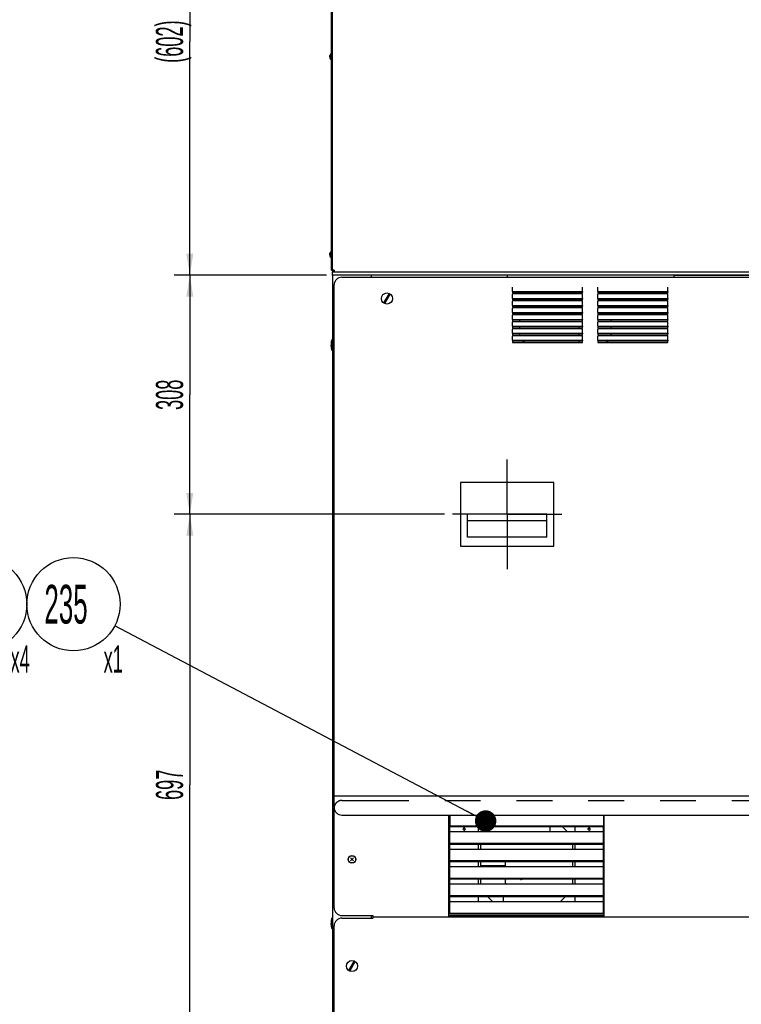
# Model space of a CAD drawing. Header units: millimetres. Extents: x 0 to 12585, y -1 to 8895.
# Tile 49 of 52: x 6690 to 8085, y 5306 to 7209. Entities that reach past the tile are written whole.
import ezdxf

# ---------------------------------------------------------------- set-up
doc = ezdxf.new("R2010")
doc.units = ezdxf.units.MM
doc.header["$LTSCALE"] = 693.825
doc.linetypes.add('CENTER', pattern=[0.6, 0.375, -0.075, 0.075, -0.075])
doc.linetypes.add('HIDDEN', pattern=[0.2, 0.1, -0.1])
doc.layers.get('0').update_dxf_attribs({"linetype": 'CONTINUOUS'})
for name, color, linetype in [('02___PRT_ALL_AXES', 7, 'CONTINUOUS'), ('7_ALL_FEATURES', 7, 'CONTINUOUS'), ('ALL_AXIS', 7, 'CONTINUOUS'), ('ALL_COSM_SKETCH', 7, 'CONTINUOUS')]:
    doc.layers.add(name, color=color, linetype=linetype)
doc.styles.get("Standard").update_dxf_attribs({"font": 'txt', "width": 0.5})
doc.dimstyles.new('DIMSTYLE_5', dxfattribs={"dimtxt": 52.5, "dimasz": 41.4, "dimexe": 2, "dimexo": 1, "dimgap": 0.875, "dimtad": 1, "dimdec": 3, "dimlfac": 0.666667, "dimdsep": 46, "dimtxsty": 'Standard', "dimblk": '_FILLED', "dimblk1": '_FILLED', "dimblk2": '_FILLED', "dimcen": 0.09, "dimadec": 3, "dimazin": 2, "dimtp": 0.8, "dimtm": 0.8, "dimtfac": 1, "dimtdec": 3, "dimtofl": 0, "dimtmove": 0, "dimatfit": 3, "dimldrblk": '_FILLED', "dimfxl": 0, "dimtolj": 1, "dimarcsym": 0})
doc.dimstyles.new('DIMSTYLE_6', dxfattribs={"dimtxt": 52.5, "dimasz": 41.4, "dimexe": 2, "dimexo": 1, "dimgap": 0.875, "dimtad": 1, "dimdec": 3, "dimlfac": 0.666667, "dimdsep": 46, "dimtxsty": 'Standard', "dimblk": '_FILLED', "dimblk1": '_FILLED', "dimblk2": '_FILLED', "dimcen": 0.09, "dimadec": 3, "dimazin": 2, "dimtp": 0.5, "dimtm": 0.5, "dimtfac": 1, "dimtdec": 3, "dimtofl": 0, "dimtmove": 0, "dimatfit": 3, "dimldrblk": '_FILLED', "dimfxl": 0, "dimtolj": 1, "dimarcsym": 0})
doc.dimstyles.get("Standard").update_dxf_attribs({"dimtxt": 52.5, "dimasz": 41.4, "dimexe": 2, "dimexo": 1, "dimtad": 1, "dimdec": 3, "dimdsep": 46, "dimtxsty": 'Standard', "dimblk": '_FILLED', "dimblk1": '_FILLED', "dimblk2": '_FILLED', "dimcen": 0.09, "dimadec": 3, "dimazin": 2, "dimtol": 1, "dimtp": 0.05, "dimtm": 0.05, "dimtfac": 1, "dimtdec": 3, "dimtofl": 0, "dimtmove": 0, "dimatfit": 3, "dimldrblk": '_FILLED', "dimfxl": 0, "dimtolj": 1, "dimarcsym": 0})

# ---------------------------------------------------------------- blocks, each defined once
blk = doc.blocks.new('_FILLED')
at = {"color": 0, "linetype": 'ByBlock'}
blk.add_solid([(0, 0), (-1, 0.163), (-1, -0.163)], dxfattribs=at)
blk = doc.blocks.new('*D63')
at = {"color": 2, "linetype": 'Continuous'}
for p, q in [((7285.6, 7618.3), (6988.6, 7618.3)), ((7018.6, 7618.3), (7018.6, 7166.8)), ((7018.6, 6715.3), (7018.6, 7166.8)), ((7283, 6715.3), (6988.6, 6715.3))]:
    blk.add_line(p, q, dxfattribs=at)
at = {"color": 2, "linetype": 'Continuous', "xscale": 41.4, "yscale": 41.4, "zscale": 41.4}
for p, rotation in [((7018.6, 7618.3), 90), ((7018.6, 6715.3), 270)]:
    blk.add_blockref('_FILLED', p, dxfattribs=dict(at, rotation=rotation))
at = {"color": 2, "linetype": 'Continuous', "insert": (6953, 7166.8), "char_height": 52.5, "width": 131.25, "attachment_point": 2, "rotation": 90, "line_spacing_factor": 0.9}
blk.add_mtext('(602)', dxfattribs=at)
blk = doc.blocks.new('*D64')
at = {"color": 2, "linetype": 'Continuous'}
for p, q in [((7279.6, 6715.3), (6988.6, 6715.3)), ((7018.6, 6715.3), (7018.6, 6484.3)), ((7018.6, 6253.3), (7018.6, 6484.3)), ((7511.2, 6253.3), (6988.6, 6253.3))]:
    blk.add_line(p, q, dxfattribs=at)
at = {"color": 2, "linetype": 'Continuous', "xscale": 41.4, "yscale": 41.4, "zscale": 41.4}
for p, rotation in [((7018.6, 6715.3), 90), ((7018.6, 6253.3), 270)]:
    blk.add_blockref('_FILLED', p, dxfattribs=dict(at, rotation=rotation))
at = {"color": 2, "linetype": 'Continuous', "insert": (6953, 6484.3), "char_height": 52.5, "width": 78.75, "attachment_point": 2, "rotation": 90, "line_spacing_factor": 0.9}
blk.add_mtext('308', dxfattribs=at)
blk = doc.blocks.new('*D65')
at = {"color": 2, "linetype": 'Continuous'}
for p, q in [((7511.2, 6253.3), (6988.6, 6253.3)), ((7018.6, 6253.3), (7018.6, 5730.6)), ((7018.6, 5207.8), (7018.6, 5730.6)), ((7522.5, 5207.8), (6988.6, 5207.8))]:
    blk.add_line(p, q, dxfattribs=at)
at = {"color": 2, "linetype": 'Continuous', "xscale": 41.4, "yscale": 41.4, "zscale": 41.4}
for p, rotation in [((7018.6, 6253.3), 90), ((7018.6, 5207.8), 270)]:
    blk.add_blockref('_FILLED', p, dxfattribs=dict(at, rotation=rotation))
at = {"color": 2, "linetype": 'Continuous', "insert": (6953, 5730.6), "char_height": 52.5, "width": 78.75, "attachment_point": 2, "rotation": 90, "line_spacing_factor": 0.9}
blk.add_mtext('697', dxfattribs=at)
blk = doc.blocks.new('BOM BALLOON 198_BL45', base_point=(6804.1, 6058.5))
at = {"color": 2, "linetype": 'Continuous'}
blk.add_circle((6793.6, 6079.6), 90, dxfattribs=at)
at = {"color": 2, "linetype": 'Continuous', "width": 0.5}
for s, height, p in [('235', 75, (6737.4, 6042.1)), ('x1', 52.5, (6852, 5947.4))]:
    blk.add_text(s, height=height, dxfattribs=at).set_placement(p)
blk = doc.blocks.new('BOM BALLOON 292_BL86', base_point=(6624.1, 6058.5))
at = {"color": 2, "linetype": 'Continuous'}
blk.add_circle((6613.6, 6079.6), 90, dxfattribs=at)
at = {"color": 2, "linetype": 'Continuous', "width": 0.5}
for s, height, p in [('501', 75, (6557.4, 6042.1)), ('x4', 52.5, (6672, 5947.4))]:
    blk.add_text(s, height=height, dxfattribs=at).set_placement(p)

msp = doc.modelspace()

# ---------------------------------------------------------------- linework, layer by layer
at = {"color": 3, "linetype": 'Continuous'}
for p, q in [((7294.5631, 6725.0541), (7294.5631, 6722.0541)), ((7294.5631, 6715.3041), (7294.5631, 4577.8041)), ((7369.5631, 6715.3041), (7294.5631, 6715.3041)), ((7312.5631, 6711.5541), (8776.5631, 6711.5541)), ((7369.5631, 6711.5541), (7369.5631, 6715.3041)), ((7954.5631, 6715.3041), (8134.5631, 6715.3041)), ((7297.5631, 5687.0541), (7297.5631, 6696.5541)), ((7642.5631, 6684.0997), (7642.5631, 6692.0453)), ((7642.5631, 6684.0997), (7777.5631, 6684.0997)), ((7642.5631, 6682.8269), (7642.5631, 6680.0541)), ((7642.5631, 6680.0541), (7777.5631, 6680.0541)), ((7777.5631, 6684.0997), (7777.5631, 6692.0453)), ((7777.5631, 6680.0541), (7777.5631, 6682.8269)), ((7807.5631, 6684.0997), (7807.5631, 6692.0453)), ((7807.5631, 6684.0997), (7942.5631, 6684.0997)), ((7807.5631, 6682.8269), (7807.5631, 6680.0541)), ((7807.5631, 6680.0541), (7942.5631, 6680.0541)), ((7942.5631, 6684.0997), (7942.5631, 6692.0453)), ((7942.5631, 6680.0541), (7942.5631, 6682.8269)), ((7642.5631, 6670.5997), (7642.5631, 6678.5453)), ((7642.5631, 6670.5997), (7777.5631, 6670.5997)), ((7642.5631, 6669.3269), (7642.5631, 6666.5541)), ((7642.5631, 6666.5541), (7777.5631, 6666.5541)), ((7642.5631, 6657.0997), (7642.5631, 6665.0453)), ((7777.5631, 6670.5997), (7777.5631, 6678.5453)), ((7777.5631, 6666.5541), (7777.5631, 6669.3269)), ((7777.5631, 6657.0997), (7777.5631, 6665.0453)), ((7807.5631, 6670.5997), (7807.5631, 6678.5453)), ((7807.5631, 6670.5997), (7942.5631, 6670.5997)), ((7807.5631, 6669.3269), (7807.5631, 6666.5541)), ((7807.5631, 6666.5541), (7942.5631, 6666.5541)), ((7807.5631, 6657.0997), (7807.5631, 6665.0453)), ((7942.5631, 6670.5997), (7942.5631, 6678.5453)), ((7942.5631, 6666.5541), (7942.5631, 6669.3269)), ((7942.5631, 6657.0997), (7942.5631, 6665.0453)), ((7642.5631, 6657.0997), (7777.5631, 6657.0997)), ((7642.5631, 6655.8269), (7642.5631, 6653.0541)), ((7642.5631, 6653.0541), (7777.5631, 6653.0541)), ((7642.5631, 6643.5997), (7642.5631, 6651.5453)), ((7642.5631, 6643.5997), (7777.5631, 6643.5997)), ((7642.5631, 6642.3269), (7642.5631, 6639.5541)), ((7777.5631, 6653.0541), (7777.5631, 6655.8269)), ((7777.5631, 6643.5997), (7777.5631, 6651.5453)), ((7777.5631, 6639.5541), (7777.5631, 6642.3269)), ((7807.5631, 6657.0997), (7942.5631, 6657.0997)), ((7807.5631, 6655.8269), (7807.5631, 6653.0541)), ((7807.5631, 6653.0541), (7942.5631, 6653.0541)), ((7807.5631, 6643.5997), (7807.5631, 6651.5453)), ((7807.5631, 6643.5997), (7942.5631, 6643.5997)), ((7807.5631, 6642.3269), (7807.5631, 6639.5541)), ((7942.5631, 6653.0541), (7942.5631, 6655.8269)), ((7942.5631, 6643.5997), (7942.5631, 6651.5453)), ((7942.5631, 6639.5541), (7942.5631, 6642.3269)), ((7642.5631, 6639.5541), (7777.5631, 6639.5541)), ((7642.5631, 6630.0997), (7642.5631, 6638.0453)), ((7642.5631, 6630.0997), (7777.5631, 6630.0997)), ((7642.5631, 6628.8269), (7642.5631, 6626.0541)), ((7642.5631, 6626.0541), (7777.5631, 6626.0541)), ((7642.5631, 6616.5997), (7642.5631, 6624.5453)), ((7777.5631, 6630.0997), (7777.5631, 6638.0453)), ((7777.5631, 6626.0541), (7777.5631, 6628.8269)), ((7777.5631, 6616.5997), (7777.5631, 6624.5453)), ((7807.5631, 6639.5541), (7942.5631, 6639.5541)), ((7807.5631, 6630.0997), (7807.5631, 6638.0453)), ((7807.5631, 6630.0997), (7942.5631, 6630.0997)), ((7807.5631, 6628.8269), (7807.5631, 6626.0541)), ((7807.5631, 6626.0541), (7942.5631, 6626.0541)), ((7807.5631, 6616.5997), (7807.5631, 6624.5453)), ((7942.5631, 6630.0997), (7942.5631, 6638.0453)), ((7942.5631, 6626.0541), (7942.5631, 6628.8269)), ((7942.5631, 6616.5997), (7942.5631, 6624.5453)), ((7642.5631, 6616.5997), (7777.5631, 6616.5997)), ((7642.5631, 6615.3269), (7642.5631, 6612.5541)), ((7642.5631, 6612.5541), (7777.5631, 6612.5541)), ((7642.5631, 6603.0997), (7642.5631, 6611.0453)), ((7642.5631, 6603.0997), (7777.5631, 6603.0997)), ((7777.5631, 6612.5541), (7777.5631, 6615.3269)), ((7777.5631, 6603.0997), (7777.5631, 6611.0453)), ((7807.5631, 6616.5997), (7942.5631, 6616.5997)), ((7807.5631, 6615.3269), (7807.5631, 6612.5541)), ((7807.5631, 6612.5541), (7942.5631, 6612.5541)), ((7807.5631, 6603.0997), (7807.5631, 6611.0453)), ((7807.5631, 6603.0997), (7942.5631, 6603.0997)), ((7942.5631, 6612.5541), (7942.5631, 6615.3269)), ((7942.5631, 6603.0997), (7942.5631, 6611.0453)), ((7642.5631, 6601.8269), (7642.5631, 6599.0541)), ((7642.5631, 6599.0541), (7777.5631, 6599.0541)), ((7642.5631, 6589.5997), (7642.5631, 6597.5453)), ((7642.5631, 6589.5997), (7777.5631, 6589.5997)), ((7642.5631, 6588.3269), (7642.5631, 6585.5541)), ((7642.5631, 6585.5541), (7777.5631, 6585.5541)), ((7777.5631, 6599.0541), (7777.5631, 6601.8269)), ((7777.5631, 6589.5997), (7777.5631, 6597.5453)), ((7777.5631, 6585.5541), (7777.5631, 6588.3269)), ((7807.5631, 6601.8269), (7807.5631, 6599.0541)), ((7807.5631, 6599.0541), (7942.5631, 6599.0541)), ((7807.5631, 6589.5997), (7807.5631, 6597.5453)), ((7807.5631, 6589.5997), (7942.5631, 6589.5997)), ((7807.5631, 6588.3269), (7807.5631, 6585.5541)), ((7807.5631, 6585.5541), (7942.5631, 6585.5541)), ((7942.5631, 6599.0541), (7942.5631, 6601.8269)), ((7942.5631, 6589.5997), (7942.5631, 6597.5453)), ((7942.5631, 6585.5541), (7942.5631, 6588.3269)), ((7297.5631, 5709.5541), (8791.5631, 5709.5541)), ((7312.5631, 5672.0541), (8776.5631, 5672.0541)), ((7521.0631, 5672.0541), (7521.0631, 5650.9041)), ((7818.0631, 5672.0541), (7818.0631, 5650.9041)), ((7818.0631, 5650.9041), (7521.0631, 5650.9041)), ((7521.0631, 5617.1541), (7521.0631, 5649.2071)), ((7818.0631, 5639.6541), (7521.0631, 5639.6541)), ((7576.5631, 5639.6541), (7576.5631, 5649.2071)), ((7762.5631, 5649.2071), (7762.5631, 5639.6541)), ((7818.0631, 5617.1541), (7818.0631, 5649.2071)), ((7818.0631, 5617.1541), (7521.0631, 5617.1541)), ((7521.0631, 5583.4041), (7521.0631, 5615.4571)), ((7576.5631, 5605.9041), (7576.5631, 5615.4571)), ((7762.5631, 5615.4571), (7762.5631, 5605.9041)), ((7818.0631, 5583.4041), (7818.0631, 5615.4571)), ((7818.0631, 5605.9041), (7521.0631, 5605.9041)), ((7818.0631, 5583.4041), (7521.0631, 5583.4041)), ((7521.0631, 5549.6541), (7521.0631, 5581.7071)), ((7576.5631, 5572.1541), (7576.5631, 5581.7071)), ((7762.5631, 5581.7071), (7762.5631, 5572.1541)), ((7818.0631, 5549.6541), (7818.0631, 5581.7071)), ((7818.0631, 5572.1541), (7521.0631, 5572.1541)), ((7818.0631, 5549.6541), (7521.0631, 5549.6541)), ((7521.0631, 5515.9041), (7521.0631, 5547.9571)), ((7818.0631, 5538.4041), (7521.0631, 5538.4041)), ((7576.5631, 5538.4041), (7576.5631, 5547.9571)), ((7762.5631, 5547.9571), (7762.5631, 5538.4041)), ((7818.0631, 5515.9041), (7818.0631, 5547.9571)), ((7818.0631, 5515.9041), (7521.0631, 5515.9041)), ((7521.0631, 5482.1541), (7521.0631, 5514.2071)), ((7818.0631, 5504.6541), (7521.0631, 5504.6541)), ((7576.5631, 5504.6541), (7576.5631, 5514.2071)), ((7762.5631, 5514.2071), (7762.5631, 5504.6541)), ((7818.0631, 5482.1541), (7818.0631, 5514.2071)), ((7818.0631, 5482.1541), (7521.0631, 5482.1541)), ((7369.5631, 5473.0041), (7369.5631, 5477.9541)), ((7372.5631, 5477.9541), (7372.5631, 5475.5541)), ((7624.5631, 5475.5541), (7624.5631, 5474.8041))]:
    msp.add_line(p, q, dxfattribs=at)
at = {"color": 7, "linetype": 'Continuous'}
for p, q in [((7403.7833, 6680.1639), (7393.1344, 6661.7194)), ((7395.3428, 6660.4444), (7405.9917, 6678.8889)), ((7642.5631, 6684.0997), (7642.5631, 6682.8269)), ((7642.5631, 6682.8269), (7777.5631, 6682.8269)), ((7777.5631, 6684.0997), (7777.5631, 6682.8269)), ((7807.5631, 6684.0997), (7807.5631, 6682.8269)), ((7807.5631, 6682.8269), (7942.5631, 6682.8269)), ((7942.5631, 6684.0997), (7942.5631, 6682.8269)), ((7642.5631, 6670.5997), (7642.5631, 6669.3269)), ((7642.5631, 6669.3269), (7777.5631, 6669.3269)), ((7777.5631, 6670.5997), (7777.5631, 6669.3269)), ((7807.5631, 6670.5997), (7807.5631, 6669.3269)), ((7807.5631, 6669.3269), (7942.5631, 6669.3269)), ((7942.5631, 6670.5997), (7942.5631, 6669.3269)), ((7642.5631, 6657.0997), (7642.5631, 6655.8269)), ((7642.5631, 6655.8269), (7777.5631, 6655.8269)), ((7642.5631, 6643.5997), (7642.5631, 6642.3269)), ((7642.5631, 6642.3269), (7777.5631, 6642.3269)), ((7777.5631, 6657.0997), (7777.5631, 6655.8269)), ((7777.5631, 6643.5997), (7777.5631, 6642.3269)), ((7807.5631, 6657.0997), (7807.5631, 6655.8269)), ((7807.5631, 6655.8269), (7942.5631, 6655.8269)), ((7807.5631, 6643.5997), (7807.5631, 6642.3269)), ((7807.5631, 6642.3269), (7942.5631, 6642.3269)), ((7942.5631, 6657.0997), (7942.5631, 6655.8269)), ((7942.5631, 6643.5997), (7942.5631, 6642.3269)), ((7642.5631, 6630.0997), (7642.5631, 6628.8269)), ((7642.5631, 6628.8269), (7777.5631, 6628.8269)), ((7777.5631, 6630.0997), (7777.5631, 6628.8269)), ((7807.5631, 6630.0997), (7807.5631, 6628.8269)), ((7807.5631, 6628.8269), (7942.5631, 6628.8269)), ((7942.5631, 6630.0997), (7942.5631, 6628.8269)), ((7642.5631, 6616.5997), (7642.5631, 6615.3269)), ((7642.5631, 6615.3269), (7777.5631, 6615.3269)), ((7642.5631, 6603.0997), (7642.5631, 6601.8269)), ((7777.5631, 6616.5997), (7777.5631, 6615.3269)), ((7777.5631, 6603.0997), (7777.5631, 6601.8269)), ((7807.5631, 6616.5997), (7807.5631, 6615.3269)), ((7807.5631, 6615.3269), (7942.5631, 6615.3269)), ((7807.5631, 6603.0997), (7807.5631, 6601.8269)), ((7942.5631, 6616.5997), (7942.5631, 6615.3269)), ((7942.5631, 6603.0997), (7942.5631, 6601.8269)), ((7293.4381, 6569.5791), (7293.4381, 6591.0291)), ((7642.5631, 6601.8269), (7777.5631, 6601.8269)), ((7642.5631, 6589.5997), (7642.5631, 6588.3269)), ((7642.5631, 6588.3269), (7777.5631, 6588.3269)), ((7777.5631, 6589.5997), (7777.5631, 6588.3269)), ((7807.5631, 6601.8269), (7942.5631, 6601.8269)), ((7807.5631, 6589.5997), (7807.5631, 6588.3269)), ((7807.5631, 6588.3269), (7942.5631, 6588.3269)), ((7942.5631, 6589.5997), (7942.5631, 6588.3269)), ((7555.5631, 6209.1278), (7555.5631, 6253.3041)), ((7708.5631, 6253.3041), (7555.5631, 6253.3041)), ((7708.5631, 6209.1278), (7708.5631, 6253.3041)), ((7708.5631, 6240.8586), (7555.5631, 6240.8586)), ((7708.5631, 6209.1278), (7555.5631, 6209.1278)), ((7521.0631, 5650.9041), (7521.0631, 5649.2071)), ((7818.0631, 5649.2071), (7521.0631, 5649.2071)), ((7714.5631, 5649.2071), (7714.5631, 5639.6541)), ((7818.0631, 5650.9041), (7818.0631, 5649.2071)), ((7521.0631, 5617.1541), (7521.0631, 5615.4571)), ((7818.0631, 5615.4571), (7521.0631, 5615.4571)), ((7818.0631, 5617.1541), (7818.0631, 5615.4571)), ((7521.0631, 5583.4041), (7521.0631, 5581.7071)), ((7818.0631, 5581.7071), (7521.0631, 5581.7071)), ((7629.0631, 5572.1541), (7629.0631, 5581.7071)), ((7818.0631, 5583.4041), (7818.0631, 5581.7071)), ((7521.0631, 5549.6541), (7521.0631, 5547.9571)), ((7818.0631, 5547.9571), (7521.0631, 5547.9571)), ((7629.0631, 5540.8041), (7629.0631, 5547.9571)), ((7629.0631, 5540.8041), (7631.4631, 5538.4041)), ((7818.0631, 5549.6541), (7818.0631, 5547.9571)), ((7521.0631, 5515.9041), (7521.0631, 5514.2071)), ((7818.0631, 5514.2071), (7521.0631, 5514.2071)), ((7624.5631, 5514.2071), (7624.5631, 5504.6541)), ((7818.0631, 5515.9041), (7818.0631, 5514.2071)), ((7521.0631, 5482.1541), (7521.0631, 5480.4571)), ((7818.0631, 5480.4571), (7521.0631, 5480.4571)), ((7818.0631, 5482.1541), (7818.0631, 5480.4571)), ((7293.4381, 5452.0791), (7293.4381, 5473.5291)), ((7312.5631, 5473.0041), (7372.5631, 5473.0041)), ((7372.5631, 5474.8041), (7372.5631, 5473.0041)), ((8716.5631, 5474.8041), (7372.5631, 5474.8041)), ((7628.0131, 5475.5541), (7628.0131, 5474.8041)), ((7654.5631, 5475.5541), (7654.5631, 5474.8041)), ((7297.5631, 4730.0541), (7297.5631, 5458.0041)), ((7336.2833, 5390.1639), (7325.6344, 5371.7194)), ((7327.8428, 5370.4444), (7338.4917, 5388.8889))]:
    msp.add_line(p, q, dxfattribs=at)
for centre in [(7399.5631, 6670.3041), (7332.0631, 5380.3041)]:
    msp.add_circle(centre, 10.725, dxfattribs=at)
at = {"color": 3, "linetype": 'Continuous'}
for centre, start, end in [((7312.5631, 6696.5541), 90, 180), ((7312.5631, 5687.0541), 180, 270)]:
    msp.add_arc(centre, 15, start, end, dxfattribs=at)
at = {"color": 7, "linetype": 'Continuous'}
for centre, radius, start, end in [((7299.1898, 6581.4098), 7.6749, 177.2137078, 188.2834493), ((7299.1898, 6579.1984), 7.6749, 171.7165507, 182.7862922), ((7299.1898, 5463.9098), 7.6749, 177.2137078, 188.2834493), ((7299.1898, 5461.6984), 7.6749, 171.7165507, 182.7862922), ((7312.5631, 5458.0041), 15, 90, 180)]:
    msp.add_arc(centre, radius, start, end, dxfattribs=at)
at = {"color": 2, "linetype": 'Continuous'}
for centre, radius, end in [((7548.8131, 5644.9041), 2.25, 195), ((7790.3131, 5644.9041), 2.25, 195), ((7659.0631, 5551.3041), 3.75, 296.7898193)]:
    msp.add_arc(centre, radius, 255, end, dxfattribs=at)
for points, knots in [([(7662.9337, 6682.8268), (7662.9438, 6682.8057), (7662.9639, 6682.7637), (7662.9892, 6682.711), (7663.0065, 6682.6742), (7663.0172, 6682.6532), (7663.0376, 6682.6213), (7663.0666, 6682.5737), (7663.0992, 6682.5204), (7663.1261, 6682.4786), (7663.1568, 6682.4402), (7663.1863, 6682.4009), (7663.2168, 6682.3619), (7663.2377, 6682.3325), (7663.2663, 6682.3036), (7663.3018, 6682.2649), (7663.3383, 6682.2266), (7663.3737, 6682.1872), (7663.412, 6682.1516), (7663.4513, 6682.1171), (7663.49, 6682.0821), (7663.5147, 6682.0604), (7663.5335, 6682.0429), (7663.5556, 6682.0257), (7663.5956, 6681.9959), (7663.6521, 6681.9533), (7663.6975, 6681.9192), (7663.7201, 6681.9021)], [0, 0, 0, 0, 0.0625, 0.125, 0.15625, 0.171875, 0.1875, 0.25, 0.3125, 0.34375, 0.375, 0.4375, 0.46875, 0.5, 0.53125, 0.5625, 0.625, 0.65625, 0.6875, 0.75, 0.78125, 0.8125, 0.828125, 0.84375, 0.875, 0.9375, 1, 1, 1, 1]), ([(7663.7201, 6681.9021), (7663.7559, 6681.8804), (7663.8274, 6681.837), (7663.9077, 6681.7882), (7663.9614, 6681.7557), (7663.988, 6681.7393), (7664.0156, 6681.7235), (7664.0569, 6681.7052), (7664.107, 6681.6814), (7664.1678, 6681.6533), (7664.2283, 6681.6249), (7664.2792, 6681.6018), (7664.319, 6681.5822), (7664.3619, 6681.5665), (7664.4385, 6681.5408), (7664.5254, 6681.5107), (7664.6015, 6681.4843), (7664.6452, 6681.4697), (7664.6772, 6681.4573), (7664.7122, 6681.4503), (7664.7579, 6681.439), (7664.8383, 6681.4202), (7664.9302, 6681.3985), (7665.0103, 6681.379), (7665.0565, 6681.3689), (7665.1043, 6681.3632), (7665.1635, 6681.3545), (7665.2348, 6681.3447), (7665.306, 6681.3346), (7665.3654, 6681.3268), (7665.4127, 6681.3193), (7665.461, 6681.3162), (7665.5461, 6681.3129), (7665.6674, 6681.307), (7665.7645, 6681.3026), (7665.8131, 6681.3004)], [0, 0, 0, 0, 0.0625, 0.125, 0.140625, 0.15625, 0.171875, 0.1875, 0.21875, 0.25, 0.28125, 0.3125, 0.328125, 0.34375, 0.375, 0.4375, 0.46875, 0.484375, 0.5, 0.515625, 0.53125, 0.5625, 0.625, 0.65625, 0.671875, 0.6875, 0.71875, 0.75, 0.78125, 0.8125, 0.828125, 0.84375, 0.875, 0.9375, 1, 1, 1, 1]), ([(7665.8131, 6681.3004), (7665.8601, 6681.3024), (7665.954, 6681.3065), (7666.0716, 6681.3121), (7666.1538, 6681.3152), (7666.2009, 6681.3182), (7666.2485, 6681.3255), (7666.3079, 6681.3332), (7666.3792, 6681.343), (7666.4505, 6681.3526), (7666.5097, 6681.3611), (7666.5576, 6681.3667), (7666.6038, 6681.3766), (7666.6841, 6681.396), (7666.776, 6681.4173), (7666.8565, 6681.4359), (7666.9023, 6681.4471), (7666.9374, 6681.454), (7666.9695, 6681.4663), (7667.0133, 6681.4807), (7667.0895, 6681.5069), (7667.1766, 6681.5367), (7667.2533, 6681.5623), (7667.2963, 6681.5779), (7667.3362, 6681.5973), (7667.3872, 6681.6203), (7667.4479, 6681.6485), (7667.5089, 6681.6764), (7667.5592, 6681.7001), (7667.6004, 6681.7181), (7667.6287, 6681.7343), (7667.6563, 6681.7512), (7667.7119, 6681.7847), (7667.795, 6681.8351), (7667.869, 6681.8798), (7667.906, 6681.9021)], [0, 0, 0, 0, 0.0625, 0.125, 0.15625, 0.171875, 0.1875, 0.21875, 0.25, 0.28125, 0.3125, 0.328125, 0.34375, 0.375, 0.4375, 0.46875, 0.484375, 0.5, 0.515625, 0.53125, 0.5625, 0.625, 0.65625, 0.671875, 0.6875, 0.71875, 0.75, 0.78125, 0.8125, 0.828125, 0.84375, 0.859375, 0.875, 0.9375, 1, 1, 1, 1]), ([(7667.906, 6681.9021), (7667.9275, 6681.9183), (7667.9707, 6681.9505), (7668.0244, 6681.9912), (7668.068, 6682.0228), (7668.1092, 6682.0582), (7668.16, 6682.1039), (7668.2052, 6682.1446), (7668.2366, 6682.1717), (7668.2545, 6682.1902), (7668.2845, 6682.2226), (7668.3195, 6682.2595), (7668.3539, 6682.2968), (7668.3809, 6682.3236), (7668.4035, 6682.3551), (7668.4352, 6682.3954), (7668.4663, 6682.4361), (7668.4942, 6682.4716), (7668.5092, 6682.4919), (7668.5274, 6682.5224), (7668.5564, 6682.5683), (7668.5882, 6682.6188), (7668.6128, 6682.6602), (7668.6334, 6682.7052), (7668.6605, 6682.7602), (7668.6817, 6682.8046), (7668.6924, 6682.8268)], [0, 0, 0, 0, 0.0625, 0.125, 0.15625, 0.1875, 0.25, 0.3125, 0.328125, 0.34375, 0.375, 0.4375, 0.46875, 0.5, 0.53125, 0.5625, 0.625, 0.65625, 0.671875, 0.6875, 0.75, 0.8125, 0.84375, 0.875, 0.9375, 1, 1, 1, 1]), ([(7820.4337, 6682.8268), (7820.4438, 6682.8057), (7820.4639, 6682.7637), (7820.4892, 6682.711), (7820.5065, 6682.6742), (7820.5172, 6682.6532), (7820.5376, 6682.6213), (7820.5666, 6682.5737), (7820.5992, 6682.5204), (7820.6261, 6682.4786), (7820.6568, 6682.4402), (7820.6863, 6682.4009), (7820.7168, 6682.3619), (7820.7377, 6682.3325), (7820.7663, 6682.3036), (7820.8018, 6682.2649), (7820.8383, 6682.2266), (7820.8737, 6682.1872), (7820.912, 6682.1516), (7820.9513, 6682.1171), (7820.99, 6682.0821), (7821.0147, 6682.0604), (7821.0335, 6682.0429), (7821.0556, 6682.0257), (7821.0956, 6681.9959), (7821.1521, 6681.9533), (7821.1975, 6681.9192), (7821.2201, 6681.9021)], [0, 0, 0, 0, 0.0625, 0.125, 0.15625, 0.171875, 0.1875, 0.25, 0.3125, 0.34375, 0.375, 0.4375, 0.46875, 0.5, 0.53125, 0.5625, 0.625, 0.65625, 0.6875, 0.75, 0.78125, 0.8125, 0.828125, 0.84375, 0.875, 0.9375, 1, 1, 1, 1]), ([(7821.2201, 6681.9021), (7821.2559, 6681.8804), (7821.3274, 6681.837), (7821.4077, 6681.7882), (7821.4614, 6681.7557), (7821.488, 6681.7393), (7821.5156, 6681.7235), (7821.5569, 6681.7052), (7821.607, 6681.6814), (7821.6678, 6681.6533), (7821.7283, 6681.6249), (7821.7792, 6681.6018), (7821.819, 6681.5822), (7821.8619, 6681.5665), (7821.9385, 6681.5408), (7822.0254, 6681.5107), (7822.1015, 6681.4843), (7822.1452, 6681.4697), (7822.1772, 6681.4573), (7822.2122, 6681.4503), (7822.2579, 6681.439), (7822.3383, 6681.4202), (7822.4302, 6681.3985), (7822.5103, 6681.379), (7822.5565, 6681.3689), (7822.6043, 6681.3632), (7822.6635, 6681.3545), (7822.7348, 6681.3447), (7822.806, 6681.3346), (7822.8654, 6681.3268), (7822.9127, 6681.3193), (7822.961, 6681.3162), (7823.0461, 6681.3129), (7823.1674, 6681.307), (7823.2645, 6681.3026), (7823.3131, 6681.3004)], [0, 0, 0, 0, 0.0625, 0.125, 0.140625, 0.15625, 0.171875, 0.1875, 0.21875, 0.25, 0.28125, 0.3125, 0.328125, 0.34375, 0.375, 0.4375, 0.46875, 0.484375, 0.5, 0.515625, 0.53125, 0.5625, 0.625, 0.65625, 0.671875, 0.6875, 0.71875, 0.75, 0.78125, 0.8125, 0.828125, 0.84375, 0.875, 0.9375, 1, 1, 1, 1]), ([(7823.3131, 6681.3004), (7823.3601, 6681.3024), (7823.454, 6681.3065), (7823.5716, 6681.3121), (7823.6538, 6681.3152), (7823.7009, 6681.3182), (7823.7485, 6681.3255), (7823.8079, 6681.3332), (7823.8792, 6681.343), (7823.9505, 6681.3526), (7824.0097, 6681.3611), (7824.0576, 6681.3667), (7824.1038, 6681.3766), (7824.1841, 6681.396), (7824.276, 6681.4173), (7824.3565, 6681.4359), (7824.4023, 6681.4471), (7824.4374, 6681.454), (7824.4695, 6681.4663), (7824.5133, 6681.4807), (7824.5895, 6681.5069), (7824.6766, 6681.5367), (7824.7533, 6681.5623), (7824.7963, 6681.5779), (7824.8362, 6681.5973), (7824.8872, 6681.6203), (7824.9479, 6681.6485), (7825.0089, 6681.6764), (7825.0592, 6681.7001), (7825.1004, 6681.7181), (7825.1287, 6681.7343), (7825.1563, 6681.7512), (7825.2119, 6681.7847), (7825.295, 6681.8351), (7825.369, 6681.8798), (7825.406, 6681.9021)], [0, 0, 0, 0, 0.0625, 0.125, 0.15625, 0.171875, 0.1875, 0.21875, 0.25, 0.28125, 0.3125, 0.328125, 0.34375, 0.375, 0.4375, 0.46875, 0.484375, 0.5, 0.515625, 0.53125, 0.5625, 0.625, 0.65625, 0.671875, 0.6875, 0.71875, 0.75, 0.78125, 0.8125, 0.828125, 0.84375, 0.859375, 0.875, 0.9375, 1, 1, 1, 1]), ([(7825.406, 6681.9021), (7825.4275, 6681.9183), (7825.4707, 6681.9505), (7825.5244, 6681.9912), (7825.568, 6682.0228), (7825.6092, 6682.0582), (7825.66, 6682.1039), (7825.7052, 6682.1446), (7825.7366, 6682.1717), (7825.7545, 6682.1902), (7825.7845, 6682.2226), (7825.8195, 6682.2595), (7825.8539, 6682.2968), (7825.8809, 6682.3236), (7825.9035, 6682.3551), (7825.9352, 6682.3954), (7825.9663, 6682.4361), (7825.9942, 6682.4716), (7826.0092, 6682.4919), (7826.0274, 6682.5224), (7826.0564, 6682.5683), (7826.0882, 6682.6188), (7826.1128, 6682.6602), (7826.1334, 6682.7052), (7826.1605, 6682.7602), (7826.1817, 6682.8046), (7826.1924, 6682.8268)], [0, 0, 0, 0, 0.0625, 0.125, 0.15625, 0.1875, 0.25, 0.3125, 0.328125, 0.34375, 0.375, 0.4375, 0.46875, 0.5, 0.53125, 0.5625, 0.625, 0.65625, 0.671875, 0.6875, 0.75, 0.8125, 0.84375, 0.875, 0.9375, 1, 1, 1, 1])]:
    msp.add_open_spline(points, degree=3, knots=knots, dxfattribs=at)
at = {"color": 7, "linetype": 'Continuous'}
for points, knots in [([(7291.524, 6578.8254), (7291.5661, 6577.9687), (7291.9667, 6576.188), (7292.8808, 6574.6216), (7293.4381, 6573.8755)], [0, 0, 0, 0, 0.479419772, 1, 1, 1, 1]), ([(7293.4381, 6576.0838), (7293.1917, 6576.4137), (7292.3305, 6577.694), (7291.7579, 6579.1839), (7291.595, 6580.3041)], [0, 0, 0, 0, 0.266726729, 1, 1, 1, 1]), ([(7291.524, 5461.3254), (7291.5661, 5460.4687), (7291.9667, 5458.688), (7292.8808, 5457.1216), (7293.4381, 5456.3755)], [0, 0, 0, 0, 0.479419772, 1, 1, 1, 1]), ([(7293.4381, 5458.5838), (7293.1917, 5458.9137), (7292.3305, 5460.194), (7291.7579, 5461.6839), (7291.595, 5462.8041)], [0, 0, 0, 0, 0.266726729, 1, 1, 1, 1])]:
    msp.add_open_spline(points, degree=3, knots=knots, dxfattribs=at)
at = {"layer": '02___PRT_ALL_AXES', "color": 3, "linetype": 'Continuous'}
msp.add_line((7555.5631, 6209.8041), (7708.5631, 6209.8041), dxfattribs=at)
for centre in [(7548.8131, 5644.9041), (7790.3131, 5644.9041)]:
    msp.add_circle(centre, 1.875, dxfattribs=at)
at = {"layer": '02___PRT_ALL_AXES', "color": 7, "linetype": 'Continuous'}
msp.add_circle((7332.0631, 5586.5541), 7.5, dxfattribs=at)
at = {"layer": '02___PRT_ALL_AXES', "color": 3, "linetype": 'Continuous'}
for centre in [(7665.8129, 6679.2814), (7823.3129, 6679.2814)]:
    msp.add_arc(centre, 3.4535, 87.8130843, 92.1869157, dxfattribs=at)
at = {"layer": '02___PRT_ALL_AXES', "color": 7, "linetype": 'Continuous'}
for centre, radius, start, end in [((7295.6881, 6587.7291), 1.5, 138.5903779, 180), ((7295.6881, 6572.8791), 1.5, 180, 221.4096221), ((7590.8131, 5500.3041), 4.5, 75.568987, 104.431013), ((7748.3131, 5500.3041), 4.5, 75.568987, 104.431013), ((7295.6881, 5470.2291), 1.5, 138.5903779, 180), ((7295.6881, 5455.3791), 1.5, 180, 221.4096221)]:
    msp.add_arc(centre, radius, start, end, dxfattribs=at)
for points in [[(7663.4905, 6682.8177), (7663.6207, 6682.5675), (7663.8272, 6682.3527), (7664.057, 6682.1889)], [(7664.057, 6682.1889), (7664.3279, 6681.9957), (7664.6442, 6681.8602), (7664.9666, 6681.7773)], [(7664.9666, 6681.7773), (7665.242, 6681.7065), (7665.5287, 6681.6717), (7665.8131, 6681.6717)], [(7665.8131, 6681.6717), (7666.0974, 6681.6717), (7666.3842, 6681.7065), (7666.6596, 6681.7773)], [(7666.6596, 6681.7773), (7666.9819, 6681.8602), (7667.2982, 6681.9957), (7667.5692, 6682.1889)], [(7667.5692, 6682.1889), (7667.7989, 6682.3527), (7668.0054, 6682.5675), (7668.1356, 6682.8177)], [(7820.9905, 6682.8177), (7821.1207, 6682.5675), (7821.3272, 6682.3527), (7821.557, 6682.1889)], [(7821.557, 6682.1889), (7821.8279, 6681.9957), (7822.1442, 6681.8602), (7822.4666, 6681.7773)], [(7822.4666, 6681.7773), (7822.742, 6681.7065), (7823.0287, 6681.6717), (7823.3131, 6681.6717)], [(7823.3131, 6681.6717), (7823.5974, 6681.6717), (7823.8842, 6681.7065), (7824.1596, 6681.7773)], [(7824.1596, 6681.7773), (7824.4819, 6681.8602), (7824.7982, 6681.9957), (7825.0692, 6682.1889)], [(7825.0692, 6682.1889), (7825.2989, 6682.3527), (7825.5054, 6682.5675), (7825.6356, 6682.8177)]]:
    msp.add_open_spline(points, degree=3, dxfattribs=at)
at = {"layer": '02___PRT_ALL_AXES', "color": 3, "linetype": 'Continuous'}
for points in [[(7664.9666, 6682.6293), (7664.6442, 6682.5464), (7664.3279, 6682.4109), (7664.057, 6682.2177)], [(7665.6814, 6682.7324), (7665.4408, 6682.7232), (7665.1997, 6682.6893), (7664.9666, 6682.6293)], [(7666.6596, 6682.6293), (7666.4264, 6682.6893), (7666.1853, 6682.7232), (7665.9447, 6682.7324)], [(7667.5692, 6682.2177), (7667.2982, 6682.4109), (7666.9819, 6682.5464), (7666.6596, 6682.6293)], [(7822.4666, 6682.6293), (7822.1442, 6682.5464), (7821.8279, 6682.4109), (7821.557, 6682.2177)], [(7823.1814, 6682.7324), (7822.9408, 6682.7232), (7822.6997, 6682.6893), (7822.4666, 6682.6293)], [(7824.1596, 6682.6293), (7823.9264, 6682.6893), (7823.6853, 6682.7232), (7823.4447, 6682.7324)], [(7825.0692, 6682.2177), (7824.7982, 6682.4109), (7824.4819, 6682.5464), (7824.1596, 6682.6293)]]:
    msp.add_open_spline(points, degree=3, dxfattribs=at)
at = {"layer": '7_ALL_FEATURES', "color": 3, "linetype": 'Continuous'}
for p, q in [((7294.5631, 6725.0541), (7294.5631, 7612.3041)), ((7297.5631, 6725.0541), (7294.5631, 6725.0541)), ((7297.5631, 6725.0541), (7297.5631, 6722.0541)), ((8719.5631, 6715.3041), (7369.5631, 6715.3041)), ((7632.0631, 6715.3041), (7632.0631, 6711.5541)), ((7954.5631, 6715.3041), (7954.5631, 6711.5541)), ((7686.4181, 6682.8269), (7682.4984, 6680.0541)), ((7667.3342, 6669.3269), (7663.4146, 6666.5541)), ((7825.7115, 6666.5541), (7821.7919, 6669.3269)), ((7297.5631, 5492.9541), (7297.5631, 5685.4041)), ((7519.5631, 5475.5541), (7519.5631, 5672.0541)), ((7819.5631, 5475.5541), (7819.5631, 5672.0541)), ((7629.0631, 5573.8041), (7581.0631, 5573.8041)), ((7312.5631, 5477.9541), (7372.5631, 5477.9541)), ((7372.5631, 5475.5541), (8716.5631, 5475.5541)), ((7384.5631, 5475.5541), (7384.5631, 5474.8041))]:
    msp.add_line(p, q, dxfattribs=at)
at = {"layer": '7_ALL_FEATURES', "color": 7, "linetype": 'Continuous'}
for p, q in [((7292.7631, 6725.0541), (7292.7631, 7550.0541)), ((7292.7631, 6729.5541), (7294.5631, 6729.5541)), ((7292.7631, 6725.0541), (7294.5631, 6725.0541)), ((7294.5631, 6715.3041), (7294.5631, 6722.0541)), ((7294.5631, 6722.0541), (8472.4539, 6722.0541)), ((7632.0631, 6711.8541), (7954.5631, 6711.8541)), ((7635.5131, 6711.5541), (7635.5131, 6711.8541)), ((7951.1131, 6711.5541), (7951.1131, 6711.8541)), ((7679.0513, 6680.0541), (7682.971, 6682.8269)), ((7807.5631, 6681.8309), (7810.0748, 6680.0541)), ((7659.9675, 6666.5541), (7663.8871, 6669.3269)), ((7825.239, 6669.3269), (7829.1586, 6666.5541)), ((7656.0631, 6655.8269), (7656.0631, 6653.0541)), ((7656.0631, 6642.3269), (7656.0631, 6639.5541)), ((7833.0631, 6653.0541), (7833.0631, 6655.8269)), ((7833.0631, 6639.5541), (7833.0631, 6642.3269)), ((7656.0631, 6628.8269), (7656.0631, 6626.0541)), ((7833.0631, 6626.0541), (7833.0631, 6628.8269)), ((7656.0631, 6615.3269), (7656.0631, 6612.5541)), ((7771.4131, 6612.5541), (7771.4131, 6615.3269)), ((7833.0631, 6612.5541), (7833.0631, 6615.3269)), ((7656.0631, 6601.8269), (7656.0631, 6599.0541)), ((7664.6618, 6585.5541), (7660.7421, 6588.3269)), ((7771.4131, 6599.0541), (7771.4131, 6601.8269)), ((7771.4131, 6585.5541), (7771.4131, 6588.3269)), ((7828.384, 6588.3269), (7824.4643, 6585.5541)), ((7833.0631, 6599.0541), (7833.0631, 6601.8269)), ((7590.6631, 5639.6541), (7600.216, 5649.2071)), ((7738.9101, 5649.2071), (7748.4631, 5639.6541)), ((7581.0631, 5605.9041), (7581.0631, 5615.4571)), ((7758.0631, 5615.4571), (7758.0631, 5605.9041)), ((7581.0631, 5572.1541), (7581.0631, 5581.7071)), ((7758.0631, 5581.7071), (7758.0631, 5572.1541)), ((7581.0631, 5538.4041), (7581.0631, 5547.9571)), ((7758.0631, 5547.9571), (7758.0631, 5538.4041)), ((7604.4631, 5504.6541), (7594.9101, 5514.2071)), ((7744.216, 5514.2071), (7734.6631, 5504.6541)), ((7519.5631, 5477.9541), (7819.5631, 5477.9541))]:
    msp.add_line(p, q, dxfattribs=at)
at = {"layer": '7_ALL_FEATURES', "color": 8, "linetype": 'HIDDEN'}
for p, q in [((7312.5631, 5700.4041), (7372.5631, 5700.4041)), ((7372.5631, 5700.4041), (8716.5631, 5700.4041))]:
    msp.add_line(p, q, dxfattribs=at)
at = {"layer": '7_ALL_FEATURES', "color": 3, "linetype": 'Continuous'}
for centre, radius, start, end in [((7297.5631, 6725.0541), 3, 180, 258.537168), ((7312.5631, 5685.4041), 15, 176.9181763, 180), ((7312.5631, 5492.9541), 15, 180, 270)]:
    msp.add_arc(centre, radius, start, end, dxfattribs=at)
at = {"layer": '7_ALL_FEATURES', "color": 8, "linetype": 'HIDDEN'}
msp.add_arc((7312.5631, 5685.4041), 15, 90, 176.9181763, dxfattribs=at)
at = {"layer": 'ALL_AXIS', "color": 7, "linetype": 'Continuous'}
for p, q in [((7292.3304, 7130.5041), (7292.3304, 7144.6041)), ((7292.3304, 7144.6041), (7292.7631, 7144.6041)), ((7292.3304, 7130.5041), (7292.7631, 7130.5041)), ((7292.3304, 6748.0041), (7292.3304, 6762.1041)), ((7292.3304, 6762.1041), (7292.7631, 6762.1041)), ((7292.3304, 6748.0041), (7292.7631, 6748.0041)), ((7293.4381, 6591.0291), (7294.1881, 6591.0291)), ((7294.1881, 6569.5791), (7294.1881, 6591.0291)), ((7293.4381, 6569.5791), (7294.1881, 6569.5791)), ((7542.0631, 6314.8041), (7542.0631, 6191.8041)), ((7722.0631, 6314.8041), (7542.0631, 6314.8041)), ((7722.0631, 6191.8041), (7722.0631, 6314.8041)), ((7542.0631, 6191.8041), (7722.0631, 6191.8041)), ((7293.4381, 5473.5291), (7294.1881, 5473.5291)), ((7294.1881, 5452.0791), (7294.1881, 5473.5291)), ((7293.4381, 5452.0791), (7294.1881, 5452.0791))]:
    msp.add_line(p, q, dxfattribs=at)
at = {"layer": 'ALL_AXIS', "color": 7, "linetype": 'CENTER'}
for q in [(7632.0631, 6359.1627), (7526.2044, 6253.3041), (7632.0631, 6147.4455), (7737.9217, 6253.3041)]:
    msp.add_line((7632.0631, 6253.3041), q, dxfattribs=at)
at = {"layer": 'ALL_AXIS', "color": 7, "linetype": 'Continuous'}
for centre, radius in [((7548.8131, 5644.9041), 1.8), ((7790.3131, 5644.9041), 1.8), ((7332.0631, 5586.5541), 7.05)]:
    msp.add_circle(centre, radius, dxfattribs=at)
for centre, radius, start, end in [((7298.1631, 7137.5541), 9.15, 129.6019271, 230.3980729), ((7298.1631, 6755.0541), 9.15, 129.6019271, 230.3980729), ((7321.9568, 6580.3041), 30.4688, 159.3903071, 177.1894594), ((7321.9568, 6580.3041), 30.4688, 182.8105406, 200.6096929), ((7321.9568, 5462.8041), 30.4688, 159.3903071, 177.1894594), ((7321.9568, 5462.8041), 30.4688, 182.8105406, 200.6096929)]:
    msp.add_arc(centre, radius, start, end, dxfattribs=at)
at = {"layer": 'ALL_COSM_SKETCH', "color": 7, "linetype": 'Continuous'}
for p, q in [((7329.072, 5589.5452), (7335.0541, 5583.563)), ((7335.0541, 5589.5452), (7329.072, 5583.563))]:
    msp.add_line(p, q, dxfattribs=at)
for points, knots in [([(7289.0131, 7137.5541), (7289.0137, 7137.5936), (7289.0146, 7137.6529), (7289.0164, 7137.7319), (7289.0194, 7137.7813), (7289.0214, 7137.8207), (7289.0228, 7137.8457), (7289.0236, 7137.8649), (7289.0254, 7137.8869), (7289.029, 7137.9266), (7289.033, 7137.9718), (7289.0371, 7138.0164), (7289.0398, 7138.0517), (7289.0438, 7138.0797), (7289.0487, 7138.1195), (7289.0538, 7138.1588), (7289.0579, 7138.193), (7289.0607, 7138.2132), (7289.0646, 7138.2362), (7289.069, 7138.264), (7289.0764, 7138.3089), (7289.0837, 7138.3539), (7289.0913, 7138.3983), (7289.1045, 7138.4611), (7289.115, 7138.5145), (7289.1236, 7138.5568)], [0, 0, 0, 0, 0.125, 0.1875, 0.25, 0.28125, 0.3125, 0.328125, 0.34375, 0.375, 0.4375, 0.46875, 0.5, 0.53125, 0.5625, 0.625, 0.65625, 0.671875, 0.6875, 0.71875, 0.75, 0.8125, 0.84375, 0.875, 1, 1, 1, 1]), ([(7289.0131, 7137.5541), (7289.0137, 7137.5146), (7289.0146, 7137.4553), (7289.0164, 7137.3763), (7289.0194, 7137.3269), (7289.0214, 7137.2875), (7289.0228, 7137.2625), (7289.0236, 7137.2433), (7289.0254, 7137.2213), (7289.029, 7137.1816), (7289.033, 7137.1365), (7289.0371, 7137.0919), (7289.0398, 7137.0565), (7289.0438, 7137.0285), (7289.0487, 7136.9887), (7289.0538, 7136.9494), (7289.0579, 7136.9152), (7289.0607, 7136.895), (7289.0646, 7136.872), (7289.069, 7136.8442), (7289.0764, 7136.7993), (7289.0837, 7136.7543), (7289.0913, 7136.7099), (7289.1045, 7136.6471), (7289.115, 7136.5937), (7289.1236, 7136.5514)], [0, 0, 0, 0, 0.125, 0.1875, 0.25, 0.28125, 0.3125, 0.328125, 0.34375, 0.375, 0.4375, 0.46875, 0.5, 0.53125, 0.5625, 0.625, 0.65625, 0.671875, 0.6875, 0.71875, 0.75, 0.8125, 0.84375, 0.875, 1, 1, 1, 1]), ([(7289.1236, 7138.5568), (7289.1344, 7138.5985), (7289.156, 7138.6817), (7289.1834, 7138.786), (7289.2018, 7138.8586), (7289.2134, 7138.9007), (7289.2292, 7138.945), (7289.2474, 7138.9997), (7289.27, 7139.0656), (7289.2922, 7139.1316), (7289.3111, 7139.1861), (7289.3256, 7139.2307), (7289.3423, 7139.2719), (7289.3725, 7139.3425), (7289.4068, 7139.4239), (7289.4365, 7139.4948), (7289.454, 7139.5355), (7289.4657, 7139.5654), (7289.483, 7139.5979), (7289.5042, 7139.6402), (7289.5421, 7139.7147), (7289.5852, 7139.7995), (7289.6227, 7139.8743), (7289.6446, 7139.9162), (7289.6681, 7139.9545), (7289.697, 7140.0036), (7289.7319, 7140.0621), (7289.7666, 7140.1206), (7289.7961, 7140.1696), (7289.8183, 7140.2082), (7289.8386, 7140.2386), (7289.8599, 7140.2693), (7289.9019, 7140.3306), (7289.9652, 7140.4226), (7290.0214, 7140.5043), (7290.0495, 7140.5452)], [0, 0, 0, 0, 0.0625, 0.125, 0.15625, 0.171875, 0.1875, 0.21875, 0.25, 0.28125, 0.3125, 0.328125, 0.34375, 0.375, 0.4375, 0.46875, 0.484375, 0.5, 0.515625, 0.53125, 0.5625, 0.625, 0.65625, 0.671875, 0.6875, 0.71875, 0.75, 0.78125, 0.8125, 0.828125, 0.84375, 0.859375, 0.875, 0.9375, 1, 1, 1, 1]), ([(7289.1236, 7136.5514), (7289.1344, 7136.5097), (7289.156, 7136.4265), (7289.1834, 7136.3222), (7289.2018, 7136.2496), (7289.2134, 7136.2075), (7289.2292, 7136.1632), (7289.2474, 7136.1085), (7289.27, 7136.0426), (7289.2922, 7135.9766), (7289.3111, 7135.9221), (7289.3256, 7135.8775), (7289.3423, 7135.8363), (7289.3725, 7135.7657), (7289.4068, 7135.6843), (7289.4365, 7135.6134), (7289.454, 7135.5727), (7289.4657, 7135.5428), (7289.483, 7135.5104), (7289.5042, 7135.468), (7289.5421, 7135.3935), (7289.5852, 7135.3087), (7289.6227, 7135.2339), (7289.6446, 7135.192), (7289.6681, 7135.1537), (7289.697, 7135.1046), (7289.7319, 7135.0461), (7289.7666, 7134.9876), (7289.7961, 7134.9387), (7289.8183, 7134.9), (7289.8386, 7134.8696), (7289.8599, 7134.8389), (7289.9019, 7134.7776), (7289.9652, 7134.6856), (7290.0214, 7134.6039), (7290.0495, 7134.563)], [0, 0, 0, 0, 0.0625, 0.125, 0.15625, 0.171875, 0.1875, 0.21875, 0.25, 0.28125, 0.3125, 0.328125, 0.34375, 0.375, 0.4375, 0.46875, 0.484375, 0.5, 0.515625, 0.53125, 0.5625, 0.625, 0.65625, 0.671875, 0.6875, 0.71875, 0.75, 0.78125, 0.8125, 0.828125, 0.84375, 0.859375, 0.875, 0.9375, 1, 1, 1, 1]), ([(7289.0131, 6755.0541), (7289.0137, 6755.0936), (7289.0146, 6755.1529), (7289.0164, 6755.2319), (7289.0194, 6755.2813), (7289.0214, 6755.3207), (7289.0228, 6755.3457), (7289.0236, 6755.3649), (7289.0254, 6755.3869), (7289.029, 6755.4266), (7289.033, 6755.4718), (7289.0371, 6755.5164), (7289.0398, 6755.5517), (7289.0438, 6755.5797), (7289.0487, 6755.6195), (7289.0538, 6755.6588), (7289.0579, 6755.693), (7289.0607, 6755.7132), (7289.0646, 6755.7362), (7289.069, 6755.764), (7289.0764, 6755.8089), (7289.0837, 6755.8539), (7289.0913, 6755.8983), (7289.1045, 6755.9611), (7289.115, 6756.0145), (7289.1236, 6756.0568)], [0, 0, 0, 0, 0.125, 0.1875, 0.25, 0.28125, 0.3125, 0.328125, 0.34375, 0.375, 0.4375, 0.46875, 0.5, 0.53125, 0.5625, 0.625, 0.65625, 0.671875, 0.6875, 0.71875, 0.75, 0.8125, 0.84375, 0.875, 1, 1, 1, 1]), ([(7289.0131, 6755.0541), (7289.0137, 6755.0146), (7289.0146, 6754.9553), (7289.0164, 6754.8763), (7289.0194, 6754.8269), (7289.0214, 6754.7875), (7289.0228, 6754.7625), (7289.0236, 6754.7433), (7289.0254, 6754.7213), (7289.029, 6754.6816), (7289.033, 6754.6365), (7289.0371, 6754.5919), (7289.0398, 6754.5565), (7289.0438, 6754.5285), (7289.0487, 6754.4887), (7289.0538, 6754.4494), (7289.0579, 6754.4152), (7289.0607, 6754.395), (7289.0646, 6754.372), (7289.069, 6754.3442), (7289.0764, 6754.2993), (7289.0837, 6754.2543), (7289.0913, 6754.2099), (7289.1045, 6754.1471), (7289.115, 6754.0937), (7289.1236, 6754.0514)], [0, 0, 0, 0, 0.125, 0.1875, 0.25, 0.28125, 0.3125, 0.328125, 0.34375, 0.375, 0.4375, 0.46875, 0.5, 0.53125, 0.5625, 0.625, 0.65625, 0.671875, 0.6875, 0.71875, 0.75, 0.8125, 0.84375, 0.875, 1, 1, 1, 1]), ([(7289.1236, 6756.0568), (7289.1344, 6756.0985), (7289.156, 6756.1817), (7289.1834, 6756.286), (7289.2018, 6756.3586), (7289.2134, 6756.4007), (7289.2292, 6756.445), (7289.2474, 6756.4997), (7289.27, 6756.5656), (7289.2922, 6756.6316), (7289.3111, 6756.6861), (7289.3256, 6756.7307), (7289.3423, 6756.7719), (7289.3725, 6756.8425), (7289.4068, 6756.9239), (7289.4365, 6756.9948), (7289.454, 6757.0355), (7289.4657, 6757.0654), (7289.483, 6757.0979), (7289.5042, 6757.1402), (7289.5421, 6757.2147), (7289.5852, 6757.2995), (7289.6227, 6757.3743), (7289.6446, 6757.4162), (7289.6681, 6757.4545), (7289.697, 6757.5036), (7289.7319, 6757.5621), (7289.7666, 6757.6206), (7289.7961, 6757.6696), (7289.8183, 6757.7082), (7289.8386, 6757.7386), (7289.8599, 6757.7693), (7289.9019, 6757.8306), (7289.9652, 6757.9226), (7290.0214, 6758.0043), (7290.0495, 6758.0452)], [0, 0, 0, 0, 0.0625, 0.125, 0.15625, 0.171875, 0.1875, 0.21875, 0.25, 0.28125, 0.3125, 0.328125, 0.34375, 0.375, 0.4375, 0.46875, 0.484375, 0.5, 0.515625, 0.53125, 0.5625, 0.625, 0.65625, 0.671875, 0.6875, 0.71875, 0.75, 0.78125, 0.8125, 0.828125, 0.84375, 0.859375, 0.875, 0.9375, 1, 1, 1, 1]), ([(7289.1236, 6754.0514), (7289.1344, 6754.0097), (7289.156, 6753.9265), (7289.1834, 6753.8222), (7289.2018, 6753.7496), (7289.2134, 6753.7075), (7289.2292, 6753.6632), (7289.2474, 6753.6085), (7289.27, 6753.5426), (7289.2922, 6753.4766), (7289.3111, 6753.4221), (7289.3256, 6753.3775), (7289.3423, 6753.3363), (7289.3725, 6753.2657), (7289.4068, 6753.1843), (7289.4365, 6753.1134), (7289.454, 6753.0727), (7289.4657, 6753.0428), (7289.483, 6753.0104), (7289.5042, 6752.968), (7289.5421, 6752.8935), (7289.5852, 6752.8087), (7289.6227, 6752.7339), (7289.6446, 6752.692), (7289.6681, 6752.6537), (7289.697, 6752.6046), (7289.7319, 6752.5461), (7289.7666, 6752.4876), (7289.7961, 6752.4387), (7289.8183, 6752.4), (7289.8386, 6752.3696), (7289.8599, 6752.3389), (7289.9019, 6752.2776), (7289.9652, 6752.1856), (7290.0214, 6752.1039), (7290.0495, 6752.063)], [0, 0, 0, 0, 0.0625, 0.125, 0.15625, 0.171875, 0.1875, 0.21875, 0.25, 0.28125, 0.3125, 0.328125, 0.34375, 0.375, 0.4375, 0.46875, 0.484375, 0.5, 0.515625, 0.53125, 0.5625, 0.625, 0.65625, 0.671875, 0.6875, 0.71875, 0.75, 0.78125, 0.8125, 0.828125, 0.84375, 0.859375, 0.875, 0.9375, 1, 1, 1, 1])]:
    msp.add_open_spline(points, degree=3, knots=knots, dxfattribs=at)

# ---------------------------------------------------------------- block references
at = {"color": 2, "linetype": 'Continuous'}
for name, p in [('BOM BALLOON 292_BL86', (6624.0839, 6058.5033)), ('BOM BALLOON 198_BL45', (6804.0839, 6058.5033))]:
    msp.add_blockref(name, p, dxfattribs=at)

# ---------------------------------------------------------------- dimensions: what is measured, and where the dimension line sits
dim = msp.add_linear_dim(base=(7018.6316, 7618.3041), p1=(7284.0131, 6715.3041), p2=(7286.5631, 7618.3041), angle=90, text='(<>)', dimstyle='DIMSTYLE_5', dxfattribs=at)
dim.commit()
dim.dimension.update_dxf_attribs({"geometry": '*D63', "text_midpoint": (7018.6316, 7166.8041), "dimtype": 160})
for base, p2, angle, dimstyle, picture, middle in [((7018.6316, 6715.3041), (7280.5631, 6715.3041), 90, 'DIMSTYLE_6', '*D64', (7018.6316, 6485.1245)), ((7018.6316, 5207.8041), (7523.468, 5207.8041), 270, 'DIMSTYLE_5', '*D65', (7018.6316, 5730.5541))]:
    dim = msp.add_linear_dim(base=base, p1=(7512.2044, 6253.3041), p2=p2, angle=angle, dimstyle=dimstyle, dxfattribs=at)
    dim.commit()
    dim.dimension.update_dxf_attribs({"geometry": picture, "text_midpoint": middle, "dimtype": 160})

# ---------------------------------------------------------------- leaders
msp.add_leader([(7590.4496, 5660.6338), (6873.2901, 6037.7399)], dimstyle='Standard', override={"dimtad": 0, "dimldrblk": 'DOT'}, dxfattribs=at)

doc.saveas('drawing.dxf')
